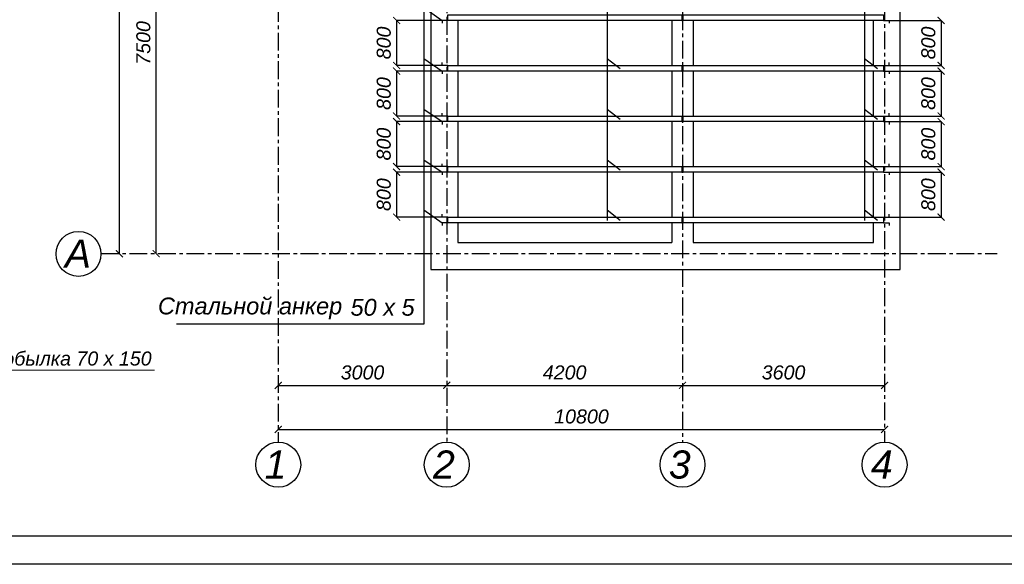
# Model space of a CAD drawing. Header units: millimetres. Extents: x 84778 to 227326, y -44398 to 146312.
# Tile 2 of 67: x 161423 to 178962, y -44398 to -34704. Entities that reach past the tile are written whole.
import ezdxf

# ---------------------------------------------------------------- set-up
doc = ezdxf.new("R2010")
doc.units = ezdxf.units.MM
doc.header["$LTSCALE"] = 10
doc.linetypes.add('CENTER', pattern=[50.8, 31.75, -6.35, 6.35, -6.35])
for name, color, linetype in [('Осевая', 7, 'CENTER'), ('Размерная', 7, 'Continuous'), ('Текст', 7, 'Continuous')]:
    doc.layers.add(name, color=color, linetype=linetype)
doc.layers.add('основной', color=7, linetype='Continuous', lineweight=30)
doc.layers.add('Тонкая', color=7, linetype='Continuous', lineweight=25)
doc.styles.add('STIL 888', font='ARIALI.TTF')
doc.dimstyles.new('ISO-25$0', dxfattribs={"dimtxt": 250, "dimasz": 125, "dimexe": 1.25, "dimexo": 0.625, "dimgap": 100, "dimtad": 1, "dimdec": 0, "dimtxsty": 'STIL 888', "dimblk": 'ARCHTICK', "dimcen": 2.5, "dimadec": 0, "dimazin": 0, "dimtfac": 1, "dimtdec": 0, "dimtmove": 0, "dimatfit": 3, "dimfxl": 0, "dimarcsym": 0})

# ---------------------------------------------------------------- blocks, each defined once
blk = doc.blocks.new('_ArchTick')
at = {"color": 0, "linetype": 'ByBlock', "const_width": 0.15}
blk.add_lwpolyline([(-0.5, -0.5), (0.5, 0.5)], dxfattribs=at)
blk = doc.blocks.new('*D74')
at = {"layer": 'Defpoints', "color": 0, "linetype": 'Continuous', "ltscale": 1000}
for p in [(163154, -27168), (163199, -27168), (163154, -38868)]:
    blk.add_point(p, dxfattribs=at)
at = {"layer": 'Размерная', "color": 0, "linetype": 'Continuous', "lineweight": -2, "ltscale": 1000}
for p, q in [((163155, -27168), (163200, -27168)), ((163199, -38868), (163199, -27168)), ((163155, -38868), (163200, -38868))]:
    blk.add_line(p, q, dxfattribs=at)
at = {"layer": 'Размерная', "color": 0, "linetype": 'Continuous', "lineweight": -2, "ltscale": 1000, "xscale": 125, "yscale": 125, "zscale": 125}
for p, rotation in [((163199, -27168), 90), ((163199, -38868), 270)]:
    blk.add_blockref('_ArchTick', p, dxfattribs=dict(at, rotation=rotation))
at = {"layer": 'Размерная', "color": 0, "linetype": 'Continuous', "ltscale": 1000, "insert": (162971, -33018), "char_height": 250, "attachment_point": 5, "rotation": 90, "style": 'STIL 888'}
blk.add_mtext('11700', dxfattribs=at)
blk = doc.blocks.new('*D73')
at = {"layer": 'Defpoints', "color": 0, "linetype": 'Continuous', "ltscale": 1000}
for p in [(163854, -31368), (163854, -31368), (163854, -38868)]:
    blk.add_point(p, dxfattribs=at)
at = {"layer": 'Размерная', "color": 0, "linetype": 'Continuous', "lineweight": -2, "ltscale": 1000}
for p, q in [((163854, -31368), (163853, -31368)), ((163854, -38868), (163854, -31368)), ((163854, -38868), (163853, -38868))]:
    blk.add_line(p, q, dxfattribs=at)
at = {"layer": 'Размерная', "color": 0, "linetype": 'Continuous', "lineweight": -2, "ltscale": 1000, "xscale": 125, "yscale": 125, "zscale": 125}
for p, rotation in [((163854, -31368), 90), ((163854, -38868), 270)]:
    blk.add_blockref('_ArchTick', p, dxfattribs=dict(at, rotation=rotation))
at = {"layer": 'Размерная', "color": 0, "linetype": 'Continuous', "ltscale": 1000, "insert": (163627, -35118), "char_height": 250, "attachment_point": 5, "rotation": 90, "style": 'STIL 888'}
blk.add_mtext('7500', dxfattribs=at)
blk = doc.blocks.new('*D76')
at = {"layer": 'Defpoints', "color": 0, "linetype": 'Continuous', "ltscale": 1000}
for p in [(169030, -41212), (173230, -41212), (173230, -41212)]:
    blk.add_point(p, dxfattribs=at)
at = {"layer": 'Размерная', "color": 0, "linetype": 'Continuous', "lineweight": -2, "ltscale": 1000}
for p, q in [((169030, -41211), (169030, -41210)), ((169030, -41212), (173230, -41212)), ((173230, -41211), (173230, -41210))]:
    blk.add_line(p, q, dxfattribs=at)
at = {"layer": 'Размерная', "color": 0, "linetype": 'Continuous', "lineweight": -2, "ltscale": 1000, "xscale": 125, "yscale": 125, "zscale": 125, "rotation": 180}
blk.add_blockref('_ArchTick', (169030, -41212), dxfattribs=at)
at = {"layer": 'Размерная', "color": 0, "linetype": 'Continuous', "lineweight": -2, "ltscale": 1000, "xscale": 125, "yscale": 125, "zscale": 125}
blk.add_blockref('_ArchTick', (173230, -41212), dxfattribs=at)
at = {"layer": 'Размерная', "color": 0, "linetype": 'Continuous', "ltscale": 1000, "insert": (171130, -40984), "char_height": 250, "attachment_point": 5, "style": 'STIL 888'}
blk.add_mtext('4200', dxfattribs=at)
blk = doc.blocks.new('*D75')
at = {"layer": 'Defpoints', "color": 0, "linetype": 'Continuous', "ltscale": 1000}
for p in [(166030, -41996), (176830, -41996), (176830, -41996)]:
    blk.add_point(p, dxfattribs=at)
at = {"layer": 'Размерная', "color": 0, "linetype": 'Continuous', "lineweight": -2, "ltscale": 1000}
for p, q in [((166030, -41995), (166030, -41995)), ((166030, -41996), (176830, -41996)), ((176830, -41995), (176830, -41995))]:
    blk.add_line(p, q, dxfattribs=at)
at = {"layer": 'Размерная', "color": 0, "linetype": 'Continuous', "lineweight": -2, "ltscale": 1000, "xscale": 125, "yscale": 125, "zscale": 125, "rotation": 180}
blk.add_blockref('_ArchTick', (166030, -41996), dxfattribs=at)
at = {"layer": 'Размерная', "color": 0, "linetype": 'Continuous', "lineweight": -2, "ltscale": 1000, "xscale": 125, "yscale": 125, "zscale": 125}
blk.add_blockref('_ArchTick', (176830, -41996), dxfattribs=at)
at = {"layer": 'Размерная', "color": 0, "linetype": 'Continuous', "ltscale": 1000, "insert": (171430, -41768), "char_height": 250, "attachment_point": 5, "style": 'STIL 888'}
blk.add_mtext('10800', dxfattribs=at)
blk = doc.blocks.new('*D77')
at = {"layer": 'Defpoints', "color": 0, "linetype": 'Continuous', "ltscale": 1000}
for p in [(166030, -41212), (169030, -41212), (169030, -41212)]:
    blk.add_point(p, dxfattribs=at)
at = {"layer": 'Размерная', "color": 0, "linetype": 'Continuous', "lineweight": -2, "ltscale": 1000}
for p, q in [((166030, -41211), (166030, -41210)), ((166030, -41212), (169030, -41212)), ((169030, -41211), (169030, -41210))]:
    blk.add_line(p, q, dxfattribs=at)
at = {"layer": 'Размерная', "color": 0, "linetype": 'Continuous', "lineweight": -2, "ltscale": 1000, "xscale": 125, "yscale": 125, "zscale": 125, "rotation": 180}
blk.add_blockref('_ArchTick', (166030, -41212), dxfattribs=at)
at = {"layer": 'Размерная', "color": 0, "linetype": 'Continuous', "lineweight": -2, "ltscale": 1000, "xscale": 125, "yscale": 125, "zscale": 125}
blk.add_blockref('_ArchTick', (169030, -41212), dxfattribs=at)
at = {"layer": 'Размерная', "color": 0, "linetype": 'Continuous', "ltscale": 1000, "insert": (167530, -40984), "char_height": 250, "attachment_point": 5, "style": 'STIL 888'}
blk.add_mtext('3000', dxfattribs=at)
blk = doc.blocks.new('*D78')
at = {"layer": 'Defpoints', "color": 0, "linetype": 'Continuous', "ltscale": 1000}
for p in [(173230, -41212), (176830, -41212), (176830, -41212)]:
    blk.add_point(p, dxfattribs=at)
at = {"layer": 'Размерная', "color": 0, "linetype": 'Continuous', "lineweight": -2, "ltscale": 1000}
for p, q in [((173230, -41211), (173230, -41210)), ((173230, -41212), (176830, -41212)), ((176830, -41211), (176830, -41210))]:
    blk.add_line(p, q, dxfattribs=at)
at = {"layer": 'Размерная', "color": 0, "linetype": 'Continuous', "lineweight": -2, "ltscale": 1000, "xscale": 125, "yscale": 125, "zscale": 125, "rotation": 180}
blk.add_blockref('_ArchTick', (173230, -41212), dxfattribs=at)
at = {"layer": 'Размерная', "color": 0, "linetype": 'Continuous', "lineweight": -2, "ltscale": 1000, "xscale": 125, "yscale": 125, "zscale": 125}
blk.add_blockref('_ArchTick', (176830, -41212), dxfattribs=at)
at = {"layer": 'Размерная', "color": 0, "linetype": 'Continuous', "ltscale": 1000, "insert": (175030, -40984), "char_height": 250, "attachment_point": 5, "style": 'STIL 888'}
blk.add_mtext('3600', dxfattribs=at)
blk = doc.blocks.new('*D130')
at = {"layer": 'Defpoints', "color": 0, "linetype": 'Continuous', "ltscale": 1000}
for p in [(176809, -37418), (176809, -38218), (177837, -38218)]:
    blk.add_point(p, dxfattribs=at)
at = {"layer": 'Размерная', "color": 0, "linetype": 'Continuous', "lineweight": -2, "ltscale": 1000}
for p, q in [((176810, -37418), (177838, -37418)), ((177837, -37418), (177837, -38218)), ((176810, -38218), (177838, -38218))]:
    blk.add_line(p, q, dxfattribs=at)
at = {"layer": 'Размерная', "color": 0, "linetype": 'Continuous', "lineweight": -2, "ltscale": 1000, "xscale": 125, "yscale": 125, "zscale": 125}
for p, rotation in [((177837, -37418), 90), ((177837, -38218), 270)]:
    blk.add_blockref('_ArchTick', p, dxfattribs=dict(at, rotation=rotation))
at = {"layer": 'Размерная', "color": 0, "linetype": 'Continuous', "ltscale": 1000, "insert": (177610, -37818), "char_height": 250, "attachment_point": 5, "rotation": 90, "style": 'STIL 888'}
blk.add_mtext('800', dxfattribs=at)
blk = doc.blocks.new('*D131')
at = {"layer": 'Defpoints', "color": 0, "linetype": 'Continuous', "ltscale": 1000}
for p in [(176809, -36518), (176809, -37318), (177837, -37318)]:
    blk.add_point(p, dxfattribs=at)
at = {"layer": 'Размерная', "color": 0, "linetype": 'Continuous', "lineweight": -2, "ltscale": 1000}
for p, q in [((176810, -36518), (177838, -36518)), ((177837, -36518), (177837, -37318)), ((176810, -37318), (177838, -37318))]:
    blk.add_line(p, q, dxfattribs=at)
at = {"layer": 'Размерная', "color": 0, "linetype": 'Continuous', "lineweight": -2, "ltscale": 1000, "xscale": 125, "yscale": 125, "zscale": 125}
for p, rotation in [((177837, -36518), 90), ((177837, -37318), 270)]:
    blk.add_blockref('_ArchTick', p, dxfattribs=dict(at, rotation=rotation))
at = {"layer": 'Размерная', "color": 0, "linetype": 'Continuous', "ltscale": 1000, "insert": (177610, -36918), "char_height": 250, "attachment_point": 5, "rotation": 90, "style": 'STIL 888'}
blk.add_mtext('800', dxfattribs=at)
blk = doc.blocks.new('*D132')
at = {"layer": 'Defpoints', "color": 0, "linetype": 'Continuous', "ltscale": 1000}
for p in [(176809, -35618), (176809, -36418), (177837, -36418)]:
    blk.add_point(p, dxfattribs=at)
at = {"layer": 'Размерная', "color": 0, "linetype": 'Continuous', "lineweight": -2, "ltscale": 1000}
for p, q in [((176810, -35618), (177838, -35618)), ((177837, -35618), (177837, -36418)), ((176810, -36418), (177838, -36418))]:
    blk.add_line(p, q, dxfattribs=at)
at = {"layer": 'Размерная', "color": 0, "linetype": 'Continuous', "lineweight": -2, "ltscale": 1000, "xscale": 125, "yscale": 125, "zscale": 125}
for p, rotation in [((177837, -35618), 90), ((177837, -36418), 270)]:
    blk.add_blockref('_ArchTick', p, dxfattribs=dict(at, rotation=rotation))
at = {"layer": 'Размерная', "color": 0, "linetype": 'Continuous', "ltscale": 1000, "insert": (177610, -36018), "char_height": 250, "attachment_point": 5, "rotation": 90, "style": 'STIL 888'}
blk.add_mtext('800', dxfattribs=at)
blk = doc.blocks.new('*D133')
at = {"layer": 'Defpoints', "color": 0, "linetype": 'Continuous', "ltscale": 1000}
for p in [(176809, -34718), (176809, -35518), (177837, -35518)]:
    blk.add_point(p, dxfattribs=at)
at = {"layer": 'Размерная', "color": 0, "linetype": 'Continuous', "lineweight": -2, "ltscale": 1000}
for p, q in [((176810, -34718), (177838, -34718)), ((177837, -34718), (177837, -35518)), ((176810, -35518), (177838, -35518))]:
    blk.add_line(p, q, dxfattribs=at)
at = {"layer": 'Размерная', "color": 0, "linetype": 'Continuous', "lineweight": -2, "ltscale": 1000, "xscale": 125, "yscale": 125, "zscale": 125}
for p, rotation in [((177837, -34718), 90), ((177837, -35518), 270)]:
    blk.add_blockref('_ArchTick', p, dxfattribs=dict(at, rotation=rotation))
at = {"layer": 'Размерная', "color": 0, "linetype": 'Continuous', "ltscale": 1000, "insert": (177610, -35118), "char_height": 250, "attachment_point": 5, "rotation": 90, "style": 'STIL 888'}
blk.add_mtext('800', dxfattribs=at)
blk = doc.blocks.new('*D136')
at = {"layer": 'Defpoints', "color": 0, "linetype": 'Continuous', "ltscale": 1000}
for p in [(169050, -34718), (168137, -35518), (169050, -35518)]:
    blk.add_point(p, dxfattribs=at)
at = {"layer": 'Размерная', "color": 0, "linetype": 'Continuous', "lineweight": -2, "ltscale": 1000}
for p, q in [((169049, -34718), (168136, -34718)), ((168137, -34718), (168137, -35518)), ((169049, -35518), (168136, -35518))]:
    blk.add_line(p, q, dxfattribs=at)
at = {"layer": 'Размерная', "color": 0, "linetype": 'Continuous', "lineweight": -2, "ltscale": 1000, "xscale": 125, "yscale": 125, "zscale": 125}
for p, rotation in [((168137, -34718), 90), ((168137, -35518), 270)]:
    blk.add_blockref('_ArchTick', p, dxfattribs=dict(at, rotation=rotation))
at = {"layer": 'Размерная', "color": 0, "linetype": 'Continuous', "ltscale": 1000, "insert": (167909, -35118), "char_height": 250, "attachment_point": 5, "rotation": 90, "style": 'STIL 888'}
blk.add_mtext('800', dxfattribs=at)
blk = doc.blocks.new('*D140')
at = {"layer": 'Defpoints', "color": 0, "linetype": 'Continuous', "ltscale": 1000}
for p in [(169050, -35618), (168137, -36418), (169050, -36418)]:
    blk.add_point(p, dxfattribs=at)
at = {"layer": 'Размерная', "color": 0, "linetype": 'Continuous', "lineweight": -2, "ltscale": 1000}
for p, q in [((169049, -35618), (168136, -35618)), ((168137, -35618), (168137, -36418)), ((169049, -36418), (168136, -36418))]:
    blk.add_line(p, q, dxfattribs=at)
at = {"layer": 'Размерная', "color": 0, "linetype": 'Continuous', "lineweight": -2, "ltscale": 1000, "xscale": 125, "yscale": 125, "zscale": 125}
for p, rotation in [((168137, -35618), 90), ((168137, -36418), 270)]:
    blk.add_blockref('_ArchTick', p, dxfattribs=dict(at, rotation=rotation))
at = {"layer": 'Размерная', "color": 0, "linetype": 'Continuous', "ltscale": 1000, "insert": (167909, -36018), "char_height": 250, "attachment_point": 5, "rotation": 90, "style": 'STIL 888'}
blk.add_mtext('800', dxfattribs=at)
blk = doc.blocks.new('*D139')
at = {"layer": 'Defpoints', "color": 0, "linetype": 'Continuous', "ltscale": 1000}
for p in [(169050, -36518), (168137, -37318), (169050, -37318)]:
    blk.add_point(p, dxfattribs=at)
at = {"layer": 'Размерная', "color": 0, "linetype": 'Continuous', "lineweight": -2, "ltscale": 1000}
for p, q in [((169049, -36518), (168136, -36518)), ((168137, -36518), (168137, -37318)), ((169049, -37318), (168136, -37318))]:
    blk.add_line(p, q, dxfattribs=at)
at = {"layer": 'Размерная', "color": 0, "linetype": 'Continuous', "lineweight": -2, "ltscale": 1000, "xscale": 125, "yscale": 125, "zscale": 125}
for p, rotation in [((168137, -36518), 90), ((168137, -37318), 270)]:
    blk.add_blockref('_ArchTick', p, dxfattribs=dict(at, rotation=rotation))
at = {"layer": 'Размерная', "color": 0, "linetype": 'Continuous', "ltscale": 1000, "insert": (167909, -36918), "char_height": 250, "attachment_point": 5, "rotation": 90, "style": 'STIL 888'}
blk.add_mtext('800', dxfattribs=at)
blk = doc.blocks.new('*D138')
at = {"layer": 'Defpoints', "color": 0, "linetype": 'Continuous', "ltscale": 1000}
for p in [(169050, -37418), (168137, -38218), (169050, -38218)]:
    blk.add_point(p, dxfattribs=at)
at = {"layer": 'Размерная', "color": 0, "linetype": 'Continuous', "lineweight": -2, "ltscale": 1000}
for p, q in [((169049, -37418), (168136, -37418)), ((168137, -37418), (168137, -38218)), ((169049, -38218), (168136, -38218))]:
    blk.add_line(p, q, dxfattribs=at)
at = {"layer": 'Размерная', "color": 0, "linetype": 'Continuous', "lineweight": -2, "ltscale": 1000, "xscale": 125, "yscale": 125, "zscale": 125}
for p, rotation in [((168137, -37418), 90), ((168137, -38218), 270)]:
    blk.add_blockref('_ArchTick', p, dxfattribs=dict(at, rotation=rotation))
at = {"layer": 'Размерная', "color": 0, "linetype": 'Continuous', "ltscale": 1000, "insert": (167909, -37818), "char_height": 250, "attachment_point": 5, "rotation": 90, "style": 'STIL 888'}
blk.add_mtext('800', dxfattribs=at)

msp = doc.modelspace()

# ---------------------------------------------------------------- linework, layer by layer
at = {"lineweight": 20}
msp.add_line((160785.6, -40944.5), (163826.3, -40944.5), dxfattribs=at)
at = {"lineweight": 30}
for p, q in [((226826.4, -43897.5), (145226.4, -43897.5)), ((227326.4, -44397.5), (143226.4, -44397.5))]:
    msp.add_line(p, q, dxfattribs=at)
at = {"layer": 'Осевая'}
for points in [[(166029.7, -25790.9), (166029.7, -42224.4)], [(176829.7, -26276.9), (176829.7, -42224.4)], [(173229.7, -26441.5), (173229.7, -42224.4)], [(169029.7, -26525.7), (169029.7, -42224.4)], [(162870.6, -38867.8), (178832.4, -38867.8)]]:
    msp.add_lwpolyline(points, dxfattribs=at)
at = {"layer": 'основной', "ltscale": 50}
for points in [[(177109.7, -39147.8), (177109.7, -26887.8)], [(168749.7, -32587.8), (168749.7, -39147.8)], [(169229.7, -34717.8), (169229.7, -35517.8)], [(173039.7, -34717.8), (173039.7, -35517.8)], [(173419.7, -34717.8), (173419.7, -35517.8)], [(176629.7, -35517.8), (176629.7, -34717.8)], [(169229.7, -35617.8), (169229.7, -36417.8)], [(173039.7, -35617.8), (173039.7, -36417.8)], [(173419.7, -35617.8), (173419.7, -36417.8)], [(176629.7, -36417.8), (176629.7, -35617.8)], [(169229.7, -36517.8), (169229.7, -37317.8)], [(173039.7, -36517.8), (173039.7, -37317.8)], [(173419.7, -36517.8), (173419.7, -37317.8)], [(176629.7, -37317.8), (176629.7, -36517.8)], [(169229.7, -37417.8), (169229.7, -38217.8)], [(173039.7, -37417.8), (173039.7, -38217.8)], [(173419.7, -37417.8), (173419.7, -38217.8)], [(176629.7, -38217.8), (176629.7, -37417.8)], [(169229.7, -38317.8), (169229.7, -38667.8)], [(173039.7, -38317.8), (173039.7, -38667.8)], [(173419.7, -38317.8), (173419.7, -38667.8)], [(176629.7, -38667.8), (176629.7, -38317.8)], [(169229.7, -38667.8), (173039.7, -38667.8)], [(173419.7, -38667.8), (176629.7, -38667.8)], [(168749.7, -39147.8), (177109.7, -39147.8)]]:
    msp.add_lwpolyline(points, dxfattribs=at)
at = {"layer": 'Тонкая', "linetype": 'Continuous', "ltscale": 1000}
for points in [[(171885.6, -27470.1), (171885.6, -38279.2)], [(176471.4, -27470.1), (176471.4, -38279.2)], [(168620.1, -31761.9), (168620.1, -40122.3)], [(168620.1, -34488.7), (168949.7, -34717.8)], [(169049.7, -34717.8), (168949.7, -34717.8), (168949.7, -34767.8)], [(173219.7, -34717.8), (173239.7, -34717.8)], [(176809.7, -34717.8), (176909.7, -34717.8), (176909.7, -34767.8)], [(168620.1, -35394.8), (168949.7, -35617.8)], [(171885.6, -35394.8), (172118.6, -35574.1)], [(176471.4, -35394.8), (176704.4, -35574.1)], [(169049.7, -35517.8), (168949.7, -35517.8), (168949.7, -35467.8)], [(173219.7, -35517.8), (173239.7, -35517.8)], [(176809.7, -35517.8), (176909.7, -35517.8), (176909.7, -35467.8)], [(169049.7, -35617.8), (168949.7, -35617.8), (168949.7, -35667.8)], [(173219.7, -35617.8), (173239.7, -35617.8)], [(176809.7, -35617.8), (176909.7, -35617.8), (176909.7, -35667.8)], [(168620.1, -36296.6), (168949.7, -36517.8)], [(171885.6, -36296.6), (172118.6, -36476)], [(176471.4, -36296.6), (176704.4, -36476)], [(169049.7, -36417.8), (168949.7, -36417.8), (168949.7, -36367.8)], [(173219.7, -36417.8), (173239.7, -36417.8)], [(176809.7, -36417.8), (176909.7, -36417.8), (176909.7, -36367.8)], [(169049.7, -36517.8), (168949.7, -36517.8), (168949.7, -36567.8)], [(173219.7, -36517.8), (173239.7, -36517.8)], [(176809.7, -36517.8), (176909.7, -36517.8), (176909.7, -36567.8)], [(168620.1, -37199.2), (168949.7, -37417.8)], [(169049.7, -37317.8), (168949.7, -37317.8), (168949.7, -37267.8)], [(171885.6, -37199.2), (172118.6, -37378.6)], [(173219.7, -37317.8), (173239.7, -37317.8)], [(176471.4, -37199.2), (176704.4, -37378.6)], [(176809.7, -37317.8), (176909.7, -37317.8), (176909.7, -37267.8)], [(169049.7, -37417.8), (168949.7, -37417.8), (168949.7, -37467.8)], [(173219.7, -37417.8), (173239.7, -37417.8)], [(176809.7, -37417.8), (176909.7, -37417.8), (176909.7, -37467.8)], [(168620.1, -38090.7), (168949.7, -38317.8)], [(169049.7, -38217.8), (168949.7, -38217.8), (168949.7, -38167.8)], [(171885.6, -38090.7), (172118.6, -38270.1)], [(173219.7, -38217.8), (173239.7, -38217.8)], [(176471.4, -38090.7), (176704.4, -38270.1)], [(176809.7, -38217.8), (176909.7, -38217.8), (176909.7, -38167.8)], [(169049.7, -38317.8), (168949.7, -38317.8), (168949.7, -38367.8)], [(173219.7, -38317.8), (173239.7, -38317.8)], [(176809.7, -38317.8), (176909.7, -38317.8), (176909.7, -38367.8)], [(168620.1, -40122.3), (164218, -40121.5)]]:
    msp.add_lwpolyline(points, dxfattribs=at)
at = {"layer": 'Тонкая', "ltscale": 50}
for points in [[(169049.7, -34717.8), (169049.7, -34617.8), (173219.7, -34617.8), (173219.7, -34717.8), (169049.7, -34717.8)], [(173239.7, -34717.8), (173239.7, -34617.8), (176809.7, -34617.8), (176809.7, -34717.8), (173239.7, -34717.8)], [(169049.7, -35617.8), (169049.7, -35517.8), (173219.7, -35517.8), (173219.7, -35617.8), (169049.7, -35617.8)], [(173239.7, -35617.8), (173239.7, -35517.8), (176809.7, -35517.8), (176809.7, -35617.8), (173239.7, -35617.8)], [(169049.7, -36517.8), (169049.7, -36417.8), (173219.7, -36417.8), (173219.7, -36517.8), (169049.7, -36517.8)], [(173239.7, -36517.8), (173239.7, -36417.8), (176809.7, -36417.8), (176809.7, -36517.8), (173239.7, -36517.8)], [(169049.7, -37417.8), (169049.7, -37317.8), (173219.7, -37317.8), (173219.7, -37417.8), (169049.7, -37417.8)], [(173239.7, -37417.8), (173239.7, -37317.8), (176809.7, -37317.8), (176809.7, -37417.8), (173239.7, -37417.8)], [(169049.7, -38317.8), (169049.7, -38217.8), (173219.7, -38217.8), (173219.7, -38317.8), (169049.7, -38317.8)], [(173239.7, -38317.8), (173239.7, -38217.8), (176809.7, -38217.8), (176809.7, -38317.8), (173239.7, -38317.8)]]:
    msp.add_lwpolyline(points, dxfattribs=at)
for centre in [(162470.6, -38872.8), (166029.7, -42624.4), (169029.7, -42624.4), (173229.7, -42624.4), (176829.7, -42624.4)]:
    msp.add_circle(centre, 400, dxfattribs=at)

# ---------------------------------------------------------------- texts
at = {"layer": 'Текст', "ltscale": 50, "style": 'STIL 888'}
for s, p in [('А', (162227.3, -39120.2)), ('1', (165786.4, -42871.8)), ('2', (168786.4, -42871.8)), ('3', (172986.4, -42871.8)), ('4', (176586.4, -42871.8))]:
    msp.add_text(s, height=500, dxfattribs=at).set_placement(p)
at = {"layer": 'Текст', "linetype": 'Continuous', "ltscale": 1000, "style": 'STIL 888'}
for s, p in [('Стальной анкер', (163885.9, -39949.3)), ('50 х 5', (167316.4, -39973.1))]:
    msp.add_text(s, height=300, dxfattribs=at).set_placement(p)
at = {"layer": 'Тонкая', "linetype": 'Continuous', "lineweight": 0, "ltscale": 1000, "style": 'STIL 888'}
msp.add_text('Кобылка 70 х 150', height=250, dxfattribs=at).set_placement((160927.1, -40859.7))

# ---------------------------------------------------------------- dimensions: what is measured, and where the dimension line sits
at = {"layer": 'Размерная', "linetype": 'Continuous', "ltscale": 50}
for base, p1, p2, picture, middle in [((163198.7, -27167.8), (163154.2, -38867.8), (163154.2, -27167.8), '*D74', (162971.1, -33017.8)), ((163854.4, -31367.8), (163854.4, -38867.8), (163854.4, -31367.8), '*D73', (163626.8, -35117.8))]:
    dim = msp.add_linear_dim(base=base, p1=p1, p2=p2, angle=90, dimstyle='ISO-25$0', dxfattribs=at)
    dim.commit()
    dim.dimension.update_dxf_attribs({"geometry": picture, "text_midpoint": middle})
at = {"layer": 'Размерная', "linetype": 'Continuous', "ltscale": 1000}
for base, p1, p2, picture, middle in [((168137.2, -35517.8), (169049.7, -34717.8), (169049.7, -35517.8), '*D136', (167909.4, -35117.8)), ((168137.2, -36417.8), (169049.7, -35617.8), (169049.7, -36417.8), '*D140', (167909.4, -36017.8)), ((168137.2, -37317.8), (169049.7, -36517.8), (169049.7, -37317.8), '*D139', (167909.4, -36917.8)), ((168137.2, -38217.8), (169049.7, -37417.8), (169049.7, -38217.8), '*D138', (167909.4, -37817.8))]:
    dim = msp.add_linear_dim(base=base, p1=p1, p2=p2, angle=90, dimstyle='ISO-25$0', override={"dimtmove": 1}, dxfattribs=at)
    dim.commit()
    dim.dimension.update_dxf_attribs({"geometry": picture, "text_midpoint": middle})
for base, p1, p2, picture, middle in [((177837.2, -35517.8), (176809.1, -34717.8), (176809.1, -35517.8), '*D133', (177609.5, -35117.8)), ((177837.2, -36417.8), (176809.1, -35617.8), (176809.1, -36417.8), '*D132', (177609.5, -36017.8)), ((177837.2, -37317.8), (176809.1, -36517.8), (176809.1, -37317.8), '*D131', (177609.5, -36917.8)), ((177837.2, -38217.8), (176809.1, -37417.8), (176809.1, -38217.8), '*D130', (177609.5, -37817.8))]:
    dim = msp.add_linear_dim(base=base, p1=p1, p2=p2, angle=90, dimstyle='ISO-25$0', dxfattribs=at)
    dim.commit()
    dim.dimension.update_dxf_attribs({"geometry": picture, "text_midpoint": middle})
at = {"layer": 'Размерная', "linetype": 'Continuous', "ltscale": 50}
for base, p1, p2, picture, middle in [((169029.7, -41211.7), (166029.7, -41211.7), (169029.7, -41211.7), '*D77', (167529.7, -40984.1)), ((176829.7, -41995.9), (166029.7, -41995.9), (176829.7, -41995.9), '*D75', (171429.7, -41768.2))]:
    dim = msp.add_linear_dim(base=base, p1=p1, p2=p2, dimstyle='ISO-25$0', dxfattribs=at)
    dim.commit()
    dim.dimension.update_dxf_attribs({"geometry": picture, "text_midpoint": middle})
for base, p1, p2, picture, middle in [((173229.7, -41211.7), (169029.7, -41211.7), (173229.7, -41211.7), '*D76', (171129.7, -40984.1)), ((176829.7, -41211.7), (173229.7, -41211.7), (176829.7, -41211.7), '*D78', (175029.7, -40984.1))]:
    dim = msp.add_linear_dim(base=base, p1=p1, p2=p2, dimstyle='ISO-25$0', override={"dimtmove": 1}, dxfattribs=at)
    dim.commit()
    dim.dimension.update_dxf_attribs({"geometry": picture, "text_midpoint": middle})

doc.saveas('drawing.dxf')
